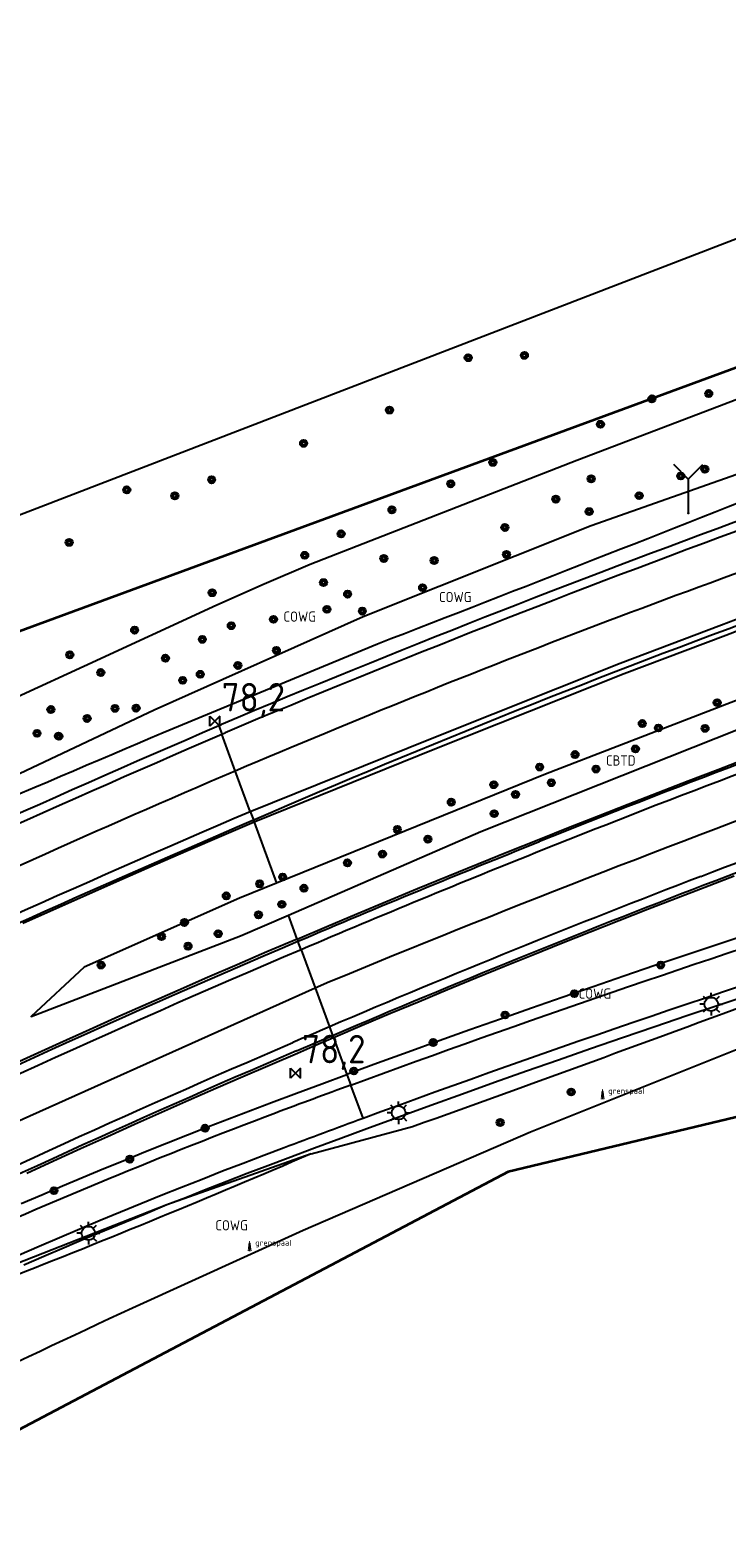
# Model space of a CAD drawing. Extents: x 143041 to 143717, y 457187 to 457767.
# Tile 3 of 10: x 143211 to 143272, y 457424 to 457556. Entities that reach past the tile are written whole.
import ezdxf
from ezdxf.enums import TextEntityAlignment as Align

# ---------------------------------------------------------------- set-up
doc = ezdxf.new("R2010")
doc.units = 0
doc.header["$LTSCALE"] = 4
doc.linetypes.add('STIPPELGROF', pattern=[0.75, 0.5, -0.25])
doc.layers.get('0').update_dxf_attribs({"linetype": 'CONTINUOUS'})
for name, color, linetype in [('CBTD', 7, 'CONTINUOUS'), ('COWG', 7, 'CONTINUOUS'), ('G_BTD', 3, 'CONTINUOUS'), ('G_OWG', 6, 'CONTINUOUS'), ('G_WGD', 7, 'CONTINUOUS'), ('PPALHM', 10, 'CONTINUOUS'), ('PVGO', 102, 'CONTINUOUS')]:
    doc.layers.add(name, color=color, linetype=linetype)
doc.layers.add('meetgrens', color=10, linetype='STIPPELGROF', lineweight=35)
doc.layers.add('PBRD', color=7, linetype='CONTINUOUS', true_color=0xbd2877)
doc.layers.add('PPAL', color=7, linetype='CONTINUOUS', true_color=0xbd2877)
doc.styles.add('ISO', font='ISO')
doc.styles.get("Standard").update_dxf_attribs({"font": 'ISO'})

# ---------------------------------------------------------------- blocks, each defined once
blk = doc.blocks.new('lichtmast')
at = {"color": 0}
for p, q in [((-0.6, 0), (-1, 0)), ((-0.71, 0.71), (-0.42, 0.42)), ((0, 0.6), (0, 1)), ((0.42, 0.42), (0.71, 0.71)), ((0.6, 0), (1, 0)), ((-0.42, -0.42), (-0.71, -0.71)), ((0, -0.6), (0, -1)), ((0.42, -0.42), (0.71, -0.71))]:
    blk.add_line(p, q, dxfattribs=at)
blk.add_circle((0, 0), 0.6, dxfattribs=at)
blk = doc.blocks.new('verkeersbord-pl')
at = {"linetype": 'Continuous'}
blk.add_circle((0, 0), 0.03, dxfattribs=at)
blk = doc.blocks.new('grensmarkering')
at = {"linetype": 'ByBlock', "lineweight": -2}
h = blk.add_hatch(color=0, dxfattribs=at)
h.dxf.hatch_style = 1
h.paths.add_polyline_path([(0.09, 0.55, 0.219912), (0.05, 0.61, -0.457379), (0.04, 0.66, 2.245674), (-0.04, 0.66, -0.457379), (-0.05, 0.61, 0.219912), (-0.09, 0.55), (-0.15, 0.04), (-0.18, 0.04), (-0.18, 0.01, 0.018367), (-0.1, 0, -0.954633), (0.1, 0, 0.018367), (0.18, 0.01), (0.18, 0.04), (0.15, 0.04)])
at = {"linetype": 'ByBlock', "lineweight": -2, "true_color": 0x681648}
h = blk.add_hatch(color=219, dxfattribs=at)
h.dxf.hatch_style = 1
h.paths.add_polyline_path([(0.1, 0, 1), (-0.1, 0, 1)])
at = {"linetype": 'ByBlock', "lineweight": -2}
h = blk.add_hatch(color=0, dxfattribs=at)
h.dxf.hatch_style = 1
h.paths.add_polyline_path([(0.18, -0.04, -0.022381), (0.08, -0.06, -0.528879), (-0.08, -0.06, -0.022381), (-0.18, -0.04), (-0.18, -0.13, 0.083333), (0.18, -0.13)])
at = {"color": 0, "linetype": 'ByBlock', "lineweight": -2}
blk.add_attdef('GRENSMARKERING', (0.5, 0.35), '', height=0.5, dxfattribs=at)
blk = doc.blocks.new('boom')
at = {"color": 0}
for radius in [0.315, 0.225, 0.135]:
    blk.add_circle((0, 0), radius, dxfattribs=at)
blk = doc.blocks.new('kilometerpaal')
at = {"color": 0}
for p, q in [((-0.44, 0.44), (0.44, -0.44)), ((-0.44, -0.44), (-0.44, 0.44)), ((0.44, 0.44), (-0.44, -0.44)), ((0.44, -0.44), (0.44, 0.44))]:
    blk.add_line(p, q, dxfattribs=at)
at = {"color": 0, "style": 'ISO'}
blk.add_attdef('KILOMETERPAAL', (0.59, 0.87), '', height=2.5, dxfattribs=at)
blk = doc.blocks.new('wegwijzer')
at = {"color": 0}
for q in [(-0.424, 1.424), (0.424, 1.424), (0, 0)]:
    blk.add_line((0, 1), q, dxfattribs=at)

msp = doc.modelspace()

# ---------------------------------------------------------------- linework, layer by layer
at = {"layer": 'G_BTD', "linetype": 'Continuous', "transparency": 33554687}
for points in [[(143324.398, 457520.035), (143319.383, 457518.475), (143306.863, 457514.418), (143294.995, 457510.472), (143285.015, 457507.032), (143276.447, 457503.972), (143272.171, 457502.332), (143263.247, 457498.96), (143246.591, 457492.318), (143230.706, 457485.921)], [(143314.796, 457508.095), (143313.839, 457510.842), (143283.593, 457500.661), (143256.325, 457490.137), (143232.679, 457480.556)], [(143233.715, 457477.74), (143250.636, 457485.096), (143273.447, 457494.142)], [(143234.49, 457475.63), (143237.095, 457476.735), (143239.748, 457477.852), (143242.404, 457478.96), (143245.064, 457480.063), (143247.726, 457481.157), (143250.392, 457482.244), (143253.06, 457483.323), (143255.732, 457484.396), (143258.354, 457485.441), (143260.979, 457486.479), (143263.608, 457487.509), (143266.239, 457488.532), (143268.873, 457489.548), (143271.51, 457490.556), (143274.15, 457491.556)], [(143230.706, 457485.921), (143230.637, 457486.109)], [(143230.706, 457485.921), (143227.831, 457484.685), (143224.911, 457483.42), (143221.993, 457482.149), (143219.079, 457480.87), (143216.168, 457479.585), (143213.259, 457478.292), (143210.354, 457476.993)], [(143230.706, 457485.921), (143232.679, 457480.556)], [(143232.679, 457480.556), (143229.421, 457479.236), (143215.756, 457473.158), (143211.09, 457468.808), (143229.511, 457475.912), (143233.715, 457477.74)], [(143234.49, 457475.63), (143233.715, 457477.74)], [(143234.49, 457475.63), (143231.832, 457474.495), (143229.222, 457473.372), (143226.616, 457472.241), (143224.012, 457471.104), (143221.412, 457469.959), (143218.815, 457468.807), (143216.221, 457467.648), (143213.63, 457466.483), (143211.042, 457465.31), (143208.458, 457464.13)], [(143234.49, 457475.63), (143234.559, 457475.443)], [(143237.606, 457467.157), (143237.675, 457466.969)]]:
    msp.add_lwpolyline(points, dxfattribs=at)
at = {"layer": 'G_OWG', "linetype": 'Continuous', "transparency": 33554687}
for points in [[(143420.168, 457635.756), (143410.635, 457630.507), (143343.4, 457584.81), (143313.84, 457562.98), (143275.25, 457538.02), (143190.33, 457505.31), (143089.11, 457456.05), (143079.798, 457453.354)], [(143164.157, 457475.11), (143166.264, 457476.222), (143168.37, 457477.334), (143171.042, 457478.612), (143173.715, 457479.89), (143177.465, 457481.684), (143182.48, 457484.064), (143187.495, 457486.443), (143189.901, 457487.584), (143192.308, 457488.724), (143200.451, 457492.536), (143210.258, 457497.115), (143215.713, 457499.626), (143227.421, 457505.015), (143231.579, 457506.863), (143235.622, 457508.596), (143247.356, 457513.172), (143259.091, 457517.747), (143270.39, 457522.053), (143281.689, 457526.358), (143286.922, 457527.692), (143292.154, 457529.025)], [(143306.733, 457528.221), (143297.208, 457524.653), (143278.713, 457518.465), (143260.353, 457511.96), (143240.281, 457503.965), (143221.925, 457495.762), (143204.707, 457487.635), (143188.718, 457480.698)], [(143241.54, 457501.566), (143222.702, 457493.782)], [(143227.588, 457494.404), (143227.845, 457494.515)], [(143227.588, 457494.404), (143227.864, 457493.652)], [(143230.361, 457486.861), (143230.637, 457486.109)], [(143230.637, 457486.109), (143230.735, 457486.151)], [(143237.675, 457466.969), (143240.213, 457468.049), (143242.707, 457469.101), (143245.204, 457470.146), (143247.704, 457471.184), (143250.207, 457472.215), (143252.713, 457473.239), (143255.222, 457474.255), (143257.734, 457475.264), (143260.249, 457476.266), (143262.766, 457477.261), (143265.287, 457478.248), (143267.81, 457479.229), (143270.337, 457480.202), (143272.913, 457481.191)], [(143274.786, 457476.258), (143274.117, 457476.038), (143271.392, 457475.131), (143268.668, 457474.219), (143265.947, 457473.299), (143263.228, 457472.372), (143260.512, 457471.439), (143257.798, 457470.499), (143255.086, 457469.552), (143252.377, 457468.598), (143249.67, 457467.638), (143246.965, 457466.671), (143244.263, 457465.697), (143241.563, 457464.716), (143238.866, 457463.729)], [(143234.836, 457474.691), (143234.559, 457475.443)], [(143274.416, 457470.768), (143271.586, 457469.823), (143268.758, 457468.871), (143265.934, 457467.911), (143263.111, 457466.944), (143260.292, 457465.97), (143257.474, 457464.988), (143254.66, 457463.999), (143251.848, 457463.003), (143249.039, 457461.999), (143246.232, 457460.988), (143243.427, 457459.969), (143240.626, 457458.943), (143238.317, 457458.091), (143236.01, 457457.234), (143233.705, 457456.373), (143231.898, 457455.69), (143230.094, 457455), (143228.293, 457454.303), (143226.493, 457453.598), (143224.699, 457452.887), (143223.027, 457452.27)], [(143237.329, 457467.909), (143237.606, 457467.157)], [(143210.703, 457455.041), (143213.069, 457456.128), (143215.438, 457457.208), (143217.811, 457458.281), (143220.186, 457459.348), (143222.565, 457460.407), (143224.946, 457461.461), (143227.331, 457462.508), (143229.718, 457463.547), (143232.108, 457464.58), (143234.503, 457465.607), (143236.113, 457466.3), (143237.675, 457466.969)], [(143234.424, 457465.791), (143237.606, 457467.157)], [(143237.675, 457466.969), (143238.866, 457463.729)], [(143274.053, 457466.262), (143255.011, 457458.657), (143235.005, 457450.006), (143219.994, 457443.174)], [(143210.206, 457452.366), (143212.025, 457453.146), (143213.846, 457453.918), (143215.671, 457454.684), (143217.499, 457455.443), (143219.329, 457456.195), (143221.162, 457456.94), (143222.999, 457457.678), (143224.837, 457458.409), (143226.679, 457459.133), (143228.524, 457459.85), (143230.371, 457460.56), (143232.222, 457461.263), (143234.436, 457462.09), (143236.65, 457462.912), (143238.866, 457463.729)], [(143238.866, 457463.729), (143239.211, 457462.79)], [(143235.716, 457456.742), (143244.618, 457459.138)], [(143235.716, 457456.742), (143223.027, 457452.27)], [(143223.027, 457452.27), (143208.994, 457446.75), (143198.759, 457442.244), (143183.309, 457434.817)], [(143223.027, 457452.27), (143221.116, 457451.444), (143219.329, 457450.712), (143217.545, 457449.973), (143215.763, 457449.227), (143213.984, 457448.473), (143212.209, 457447.713), (143210.437, 457446.947)]]:
    msp.add_lwpolyline(points, dxfattribs=at)
for points in [[(143321.659, 457528.859, 0.0235674), (143227.845, 457494.515)], [(143230.735, 457486.151, -0.028425), (143323.895, 457520.339)], [(143279.545, 457516.481, -0.0026241), (143241.54, 457501.566)], [(143327.576, 457509.795, 0.0191407), (143255.806, 457484.21)], [(143137.256, 457451.685, -0.0173407), (143227.588, 457494.404)], [(143222.702, 457493.782, -0.0041206), (143186.544, 457478.551)], [(143270.265, 457480.388, -0.0083756), (143303.944, 457492.724)], [(143141.539, 457443.903, -0.0187117), (143230.637, 457486.109)], [(143234.559, 457475.443, -0.0055187), (143255.806, 457484.21)], [(143237.606, 457467.157, -0.0093829), (143270.265, 457480.388)], [(143185.432, 457453.014, -0.0129467), (143234.559, 457475.443)], [(143244.618, 457459.138, 0.0030152), (143278.232, 457471.419)], [(143234.424, 457465.791, 0.0126483), (143191.797, 457446.29)], [(143235.716, 457456.742, -0.0081885), (143208.852, 457445.691)], [(143219.994, 457443.174, 0.0059536), (143187.693, 457427.66)]]:
    msp.add_lwpolyline(points, format="xyb", dxfattribs=at)
at = {"layer": 'G_WGD', "linetype": 'Continuous', "transparency": 33554687}
for points in [[(143321.896, 457528.095, 0.0235608), (143228.158, 457493.779)], [(143229.046, 457490.436, -0.0193672), (143293.009, 457514.785)], [(143327.813, 457509.031, 0.0191441), (143256.103, 457483.467)], [(143237.323, 457471.888, -0.0191387), (143328.865, 457505.642)], [(143137.642, 457450.984, -0.0173204), (143227.864, 457493.652)], [(143269.978, 457481.135, -0.0083668), (143303.682, 457493.48)], [(143193.602, 457474.416, -0.0110004), (143229.046, 457490.436)], [(143141.153, 457444.605, -0.0187129), (143230.361, 457486.861)], [(143256.103, 457483.467, 0.0055536), (143234.836, 457474.691)], [(143269.978, 457481.135, 0.0093547), (143237.329, 457467.909)], [(143239.211, 457462.79, -0.0106386), (143285.347, 457478.641)], [(143240.281, 457459.882, -0.0117788), (143291.145, 457477.234)], [(143234.836, 457474.691, 0.012946), (143185.784, 457452.296)], [(143237.329, 457467.909, 0.000899), (143234.108, 457466.526)], [(143191.445, 457447.009, -0.0126377), (143234.108, 457466.526)], [(143239.211, 457462.79, 0.0016042), (143232.574, 457460.327)], [(143232.574, 457460.327, 0.0304653), (143174.955, 457434.449)], [(143233.353, 457457.309, -0.0015837), (143240.281, 457459.882)], [(143176.893, 457431.961, -0.0312274), (143233.353, 457457.309)]]:
    msp.add_lwpolyline(points, format="xyb", dxfattribs=at)
for points in [[(143230.361, 457486.861), (143246.219, 457493.246), (143262.887, 457499.893), (143271.815, 457503.266), (143276.103, 457504.911), (143284.683, 457507.975), (143294.674, 457511.419), (143306.551, 457515.368), (143319.076, 457519.427), (143324.101, 457520.99)], [(143227.864, 457493.652), (143228.158, 457493.779)], [(143229.046, 457490.436), (143227.864, 457493.652)], [(143230.361, 457486.861), (143229.046, 457490.436)], [(143234.836, 457474.691), (143236.072, 457471.328)], [(143236.072, 457471.328), (143237.323, 457471.888)], [(143170.661, 457440.471), (143203.245, 457456.622), (143236.072, 457471.328)], [(143236.072, 457471.328), (143237.329, 457467.909)], [(143240.281, 457459.882), (143239.211, 457462.79)]]:
    msp.add_lwpolyline(points, dxfattribs=at)
at = {"layer": 'meetgrens', "linetype": 'Continuous', "transparency": 33554687, "flags": 128}
msp.add_lwpolyline([(143042.65, 457414.581), (143193.047, 457496.462), (143334.975, 457548.68), (143351.72, 457478.805), (143253.029, 457455.154), (143123.798, 457387.023), (143075.027, 457356.533), (143042.65, 457414.581)], dxfattribs=at)

# ---------------------------------------------------------------- block references
at = {"layer": 'PBRD', "transparency": 33554687, "xscale": 3, "yscale": 3, "zscale": 3}
msp.add_blockref('wegwijzer', (143268.881, 457513.089), dxfattribs=at)
at = {"layer": 'PPAL', "transparency": 33554687}
for name, p in [('verkeersbord-pl', (143268.881, 457513.089)), ('lichtmast', (143270.906, 457469.899)), ('lichtmast', (143243.406, 457460.353)), ('lichtmast', (143216.124, 457449.76))]:
    msp.add_blockref(name, p, dxfattribs=at)
for p in [(143261.345, 457461.683), (143230.303, 457448.323)]:
    msp.add_blockref('grensmarkering', p, dxfattribs=at).add_auto_attribs({'GRENSMARKERING': 'grenspaal'})
at = {"layer": 'PPALHM', "transparency": 33554687}
ref = msp.add_blockref('kilometerpaal', (143227.261, 457494.784), dxfattribs=at)
ref.add_attrib('Puntnummer', '78,2', (143227.852, 457495.652), dxfattribs={"layer": '0', "height": 2.5, "style": 'ISO'})
ref = msp.add_blockref('kilometerpaal', (143234.34, 457463.837), dxfattribs=at)
ref.add_attrib('Puntnummer', '78,2', (143234.931, 457464.705), dxfattribs={"layer": '0', "height": 2.5, "style": 'ISO'})
at = {"layer": 'PVGO', "transparency": 33554687}
for p in [(143249.532, 457526.759), (143254.471, 457526.963), (143265.684, 457523.136), (143270.679, 457523.606), (143242.61, 457522.157), (143261.158, 457520.903), (143235.056, 457519.224), (143251.695, 457517.553), (143226.968, 457516.025), (143260.345, 457516.106), (143268.217, 457516.355), (143270.344, 457516.959), (143219.503, 457515.136), (143223.728, 457514.61), (143247.993, 457515.672), (143264.567, 457514.624), (143242.821, 457513.38), (143257.235, 457514.323), (143260.168, 457513.222), (143238.354, 457511.264), (143252.754, 457511.832), (143214.438, 457510.515), (143235.151, 457509.383), (143252.896, 457509.459), (143242.107, 457509.104), (143246.535, 457508.926), (143236.805, 457506.981), (143227.01, 457506.092), (143238.925, 457505.967), (143245.518, 457506.533), (143237.108, 457504.63), (143240.216, 457504.474), (143220.193, 457502.801), (143228.694, 457503.189), (143232.403, 457503.748), (143226.147, 457501.988), (143214.492, 457500.626), (143222.903, 457500.329), (143232.659, 457501.015), (143217.215, 457499.07), (143225.968, 457498.917), (143229.274, 457499.693), (143224.419, 457498.386), (143271.42, 457496.421), (143212.828, 457495.816), (143216.016, 457495.032), (143218.467, 457495.916), (143220.324, 457495.944), (143211.61, 457493.722), (143264.837, 457494.582), (143266.253, 457494.192), (143270.358, 457494.157), (143213.502, 457493.49), (143213.522, 457493.462), (143264.235, 457492.353), (143258.926, 457491.857), (143255.811, 457490.76), (143260.766, 457490.583), (143251.776, 457489.204), (143256.838, 457489.38), (143248.04, 457487.672), (143253.688, 457488.354), (143251.812, 457486.656), (143243.297, 457485.266), (143241.987, 457483.108), (143245.987, 457484.417), (143238.908, 457482.33), (143231.192, 457480.49), (143233.21, 457481.091), (143228.254, 457479.428), (143235.085, 457480.101), (143233.139, 457478.685), (143224.573, 457477.093), (143231.086, 457477.765), (143222.556, 457475.855), (143227.546, 457476.102), (143224.892, 457475.006), (143217.247, 457473.343), (143266.456, 457473.346), (143258.864, 457470.831), (143252.77, 457468.953), (143246.447, 457466.528), (143239.463, 457464.03), (143258.581, 457462.183), (143252.34, 457459.497), (143226.393, 457458.995), (143219.764, 457456.271), (143213.102, 457453.503)]:
    msp.add_blockref('boom', p, dxfattribs=at)

# ---------------------------------------------------------------- texts
at = {"layer": 'CBTD', "transparency": 33554687, "style": 'ISO'}
msp.add_text('CBTD', height=0.9, dxfattribs=at).set_placement((143262.943, 457491.334), align=Align.MIDDLE_CENTER)
at = {"layer": 'COWG', "transparency": 33554687, "style": 'ISO'}
for p in [(143248.394, 457505.713), (143234.715, 457503.991), (143260.67, 457470.831), (143228.723, 457450.458)]:
    msp.add_text('COWG', height=0.9, dxfattribs=at).set_placement(p, align=Align.MIDDLE_CENTER)

doc.saveas('drawing.dxf')
